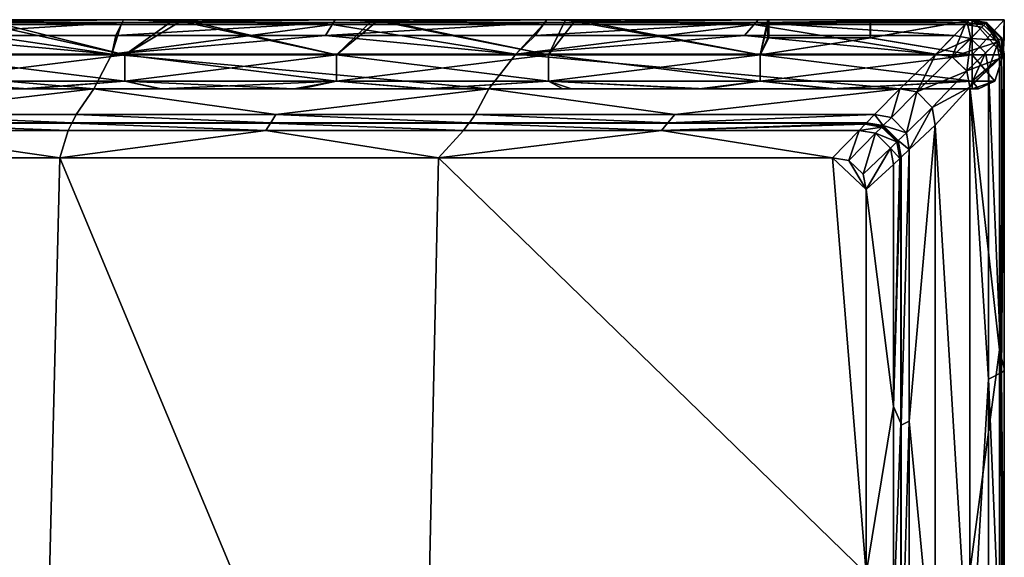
# Model space of a CAD drawing. Extents: x -500 to 1525, y -425 to 0.
# Tile 9 of 9: x 1240 to 1525, y -156 to 0. Entities that reach past the tile are written whole.
import ezdxf

# ---------------------------------------------------------------- set-up
doc = ezdxf.new("R2010")
doc.units = 0
doc.header["$MEASUREMENT"] = 0
doc.layers.add('682000_KERAMIK', color=255, linetype='CONTINUOUS')
doc.layers.add('682300_KERAMIK', color=255, linetype='CONTINUOUS')

msp = doc.modelspace()

# ---------------------------------------------------------------- meshes
at = {"layer": '682000_KERAMIK'}
mesh = msp.add_polyface(dxfattribs=at)
corners = [(1144.161865, -20, 850), (1261.340332, -20, 850), (1146.803101, -10, 850), (1266.578857, -10, 850), (1255, -30, 807.448181), (1197.552979, -29.855814, 842.495972), (1197.5, -30, 807.448181), (1140.035278, -29.855814, 842.495972), (1140, -30, 807.448181), (1255.070557, -29.855814, 842.495972), (1198.41687, -27.502001, 848.071045), (1140.611206, -27.502001, 848.071045), (1256.222412, -27.502001, 848.071045), (1251.492798, -40, 660), (1196.726807, -32.106747, 663.10907), (1139.196777, -40, 660), (1139.484497, -32.106747, 663.10907), (1253.968994, -32.106747, 663.10907), (1197.5, -30, 775.657959), (1140, -30, 775.657959), (1255, -30, 775.657959), (1197.5, -30, 785.484558), (1140, -30, 785.484558), (1255, -30, 785.484558), (1197.5, -30, 796.562073), (1140, -30, 796.562073), (1255, -30, 796.562073), (1261.340332, -20, 850), (1144.161865, -20, 850), (1146.803101, -10, 850), (1266.578857, -10, 850), (1207.062988, -4.590503, 848.889038), (1267.75061, -4.590503, 848.889038), (1146.375366, -4.590503, 848.889038), (1208.463745, -0.77879, 843.632568), (1269.618408, -0.77879, 843.632568), (1147.309204, -0.77879, 843.632568), (1208.75, 0, 795.32666), (1270, 0, 795.32666), (1147.5, 0, 795.32666), (1208.75, 0, 787.570862), (1270, 0, 787.570862), (1147.5, 0, 787.570862), (1086.25, 0, 787.570862), (1147.5, 0, 781.997681), (1208.75, 0, 781.997681), (1270, 0, 781.997681), (1086.25, 0, 781.997681), (1147.5, 0, 775.14917), (1208.75, 0, 775.14917), (1270, 0, 775.14917), (1208.251587, -1.3562, 654.206848), (1269.335449, -1.3562, 654.206848), (1147.167725, -1.3562, 654.206848), (1146.803101, -10, 650), (1266.578857, -10, 650)]
mesh.append_faces([[corners[k] for k in face] for face in [(0, 1, 2), (3, 2, 1), (4, 5, 6), (6, 7, 8), (7, 6, 5), (5, 4, 9), (9, 10, 5), (5, 11, 7), (11, 5, 10), (10, 9, 12), (13, 14, 15), (16, 15, 14), (14, 13, 17), (17, 18, 14), (14, 19, 16), (19, 14, 18), (18, 17, 20), (20, 21, 18), (18, 22, 19), (22, 18, 21), (21, 20, 23), (23, 24, 21), (21, 25, 22), (25, 21, 24), (24, 23, 26), (8, 24, 6), (6, 26, 4), (26, 6, 24), (24, 8, 25), (12, 27, 10), (10, 28, 11), (28, 10, 27), (29, 30, 31), (32, 31, 30), (31, 33, 29), (33, 31, 34), (31, 32, 35), (35, 34, 31), (34, 36, 33), (36, 34, 37), (34, 35, 38), (38, 37, 34), (37, 39, 36), (39, 37, 40), (37, 38, 41), (41, 40, 37), (40, 42, 39), (43, 42, 44), (42, 40, 45), (40, 41, 46), (46, 45, 40), (45, 44, 42), (47, 44, 48), (44, 45, 49), (45, 46, 50), (50, 49, 45), (49, 48, 44), (48, 49, 51), (49, 50, 52), (52, 51, 49), (51, 53, 48), (53, 51, 54), (51, 52, 55), (55, 54, 51)]])
mesh = msp.add_polyface(dxfattribs=at)
corners = [(1261.340332, -20, 850), (1375.775024, -20, 850), (1266.578857, -10, 850), (1494.787231, -20, 850), (1383.549805, -10, 850), (1505.199951, -10, 850), (1371.833618, -27.502001, 848.071045), (1427.623535, -29.855814, 842.495972), (1429.639282, -27.502001, 848.071045), (1487.444824, -27.502001, 848.071045), (1494.787231, -20, 850), (1375.775024, -20, 850), (1314.028076, -27.502001, 848.071045), (1261.340332, -20, 850), (1256.222412, -27.502001, 848.071045), (1266.578857, -10, 850), (1383.549805, -10, 850), (1328.438354, -4.590503, 848.889038), (1505.199951, -10, 850), (1449.813599, -4.590503, 848.889038), (1389.125977, -4.590503, 848.889038), (1267.75061, -4.590503, 848.889038), (1330.772949, -0.77879, 843.632568), (1391.927612, -0.77879, 843.632568), (1453.082153, -0.77879, 843.632568), (1510.501343, -4.590503, 848.889038), (1269.618408, -0.77879, 843.632568), (1331.25, 0, 795.32666), (1392.5, 0, 795.32666), (1453.75, 0, 795.32666), (1270, 0, 795.32666), (1515, 0, 832.916687), (1331.25, 0, 787.570862), (1392.5, 0, 787.570862), (1453.75, 0, 787.570862), (1515, 0, 795.32666), (1270, 0, 787.570862), (1331.25, 0, 781.997681), (1392.5, 0, 781.997681), (1453.75, 0, 781.997681), (1515, 0, 781.997681), (1270, 0, 781.997681), (1331.25, 0, 775.14917), (1392.5, 0, 775.14917), (1453.75, 0, 775.14917), (1270, 0, 775.14917), (1330.419312, -1.3562, 654.206848), (1391.503174, -1.3562, 654.206848), (1452.587036, -1.3562, 654.206848), (1269.335449, -1.3562, 654.206848), (1515, 0, 714.67218), (1266.578857, -10, 650), (1383.549805, -10, 650), (1505.199951, -10, 650)]
mesh.append_faces([[corners[k] for k in face] for face in [(0, 1, 2), (1, 3, 4), (5, 4, 3), (4, 2, 1), (6, 7, 8), (8, 7, 9), (9, 10, 8), (8, 11, 6), (6, 11, 12), (12, 13, 14), (13, 12, 11), (11, 8, 10), (15, 16, 17), (16, 18, 19), (19, 20, 16), (20, 17, 16), (17, 21, 15), (21, 17, 22), (17, 20, 23), (20, 19, 24), (19, 25, 24), (24, 23, 20), (23, 22, 17), (22, 26, 21), (26, 22, 27), (22, 23, 28), (23, 24, 29), (29, 28, 23), (28, 27, 22), (27, 30, 26), (24, 31, 29), (30, 27, 32), (27, 28, 33), (28, 29, 34), (29, 35, 34), (34, 33, 28), (33, 32, 27), (32, 36, 30), (36, 32, 37), (32, 33, 38), (33, 34, 39), (40, 39, 34), (39, 38, 33), (38, 37, 32), (37, 41, 36), (41, 37, 42), (37, 38, 43), (38, 39, 44), (39, 40, 44), (44, 43, 38), (43, 42, 37), (42, 45, 41), (45, 42, 46), (42, 43, 47), (43, 44, 48), (48, 47, 43), (47, 46, 42), (46, 49, 45), (44, 50, 48), (49, 46, 51), (46, 47, 52), (47, 48, 52), (53, 52, 48), (52, 51, 46)]])
mesh = msp.add_polyface(dxfattribs=at)
corners = [(1504.1427, -25.456892, 850), (1505, -30.547945, 850), (1515, -19.529411, 850), (1494.787231, -20, 850), (1499.716553, -20.885416, 850), (1505.199951, -10, 850), (1514.177368, -14.929962, 850), (1509.930054, -10.799919, 850), (1489.969238, -30.6959, 842.495972), (1485, -30, 807.448181), (1489.826538, -30.839422, 807.448181), (1485.141113, -29.855814, 842.495972), (1487.444824, -27.502001, 848.071045), (1492.297119, -28.352911, 848.071045), (1494.304443, -35.033318, 842.495972), (1496.654053, -32.746231, 848.071045), (1497.498047, -37.638878, 848.071045), (1504.1427, -25.456892, 850), (1505, -30.547945, 850), (1482.93811, -32.106747, 663.10907), (1489.566162, -31.101128, 670.669434), (1484.742188, -30.263344, 670.669434), (1489.826538, -30.839422, 684.283569), (1485, -30, 684.283569), (1489.826538, -30.839422, 719.963867), (1485, -30, 719.963867), (1489.826538, -30.839422, 754.986938), (1485, -30, 754.986938), (1489.826538, -30.839422, 775.657959), (1485, -30, 775.657959), (1487.743042, -32.933067, 663.10907), (1489.826538, -30.839422, 785.484558), (1485, -30, 785.484558), (1489.826538, -30.839422, 796.562073), (1485, -30, 796.562073), (1494.787231, -20, 850), (1499.716553, -20.885416, 850), (1494.160645, -35.173416, 796.562073), (1505.199951, -10, 850), (1509.930054, -10.799919, 850), (1515.283569, -5.411791, 848.889038), (1510.501343, -4.590503, 848.889038), (1514.177368, -14.929962, 850), (1519.577759, -9.652163, 848.889038), (1515, -19.529411, 850), (1449.813599, -4.590503, 848.889038), (1514.236816, -0.77879, 843.632568), (1453.082153, -0.77879, 843.632568), (1515, 0, 832.916687), (1515, 0, 795.32666), (1453.75, 0, 795.32666), (1515, 0, 787.570862), (1453.75, 0, 787.570862), (1515, 0, 781.997681), (1515, 0, 775.14917), (1453.75, 0, 775.14917), (1515, 0, 754.234741), (1515, 0, 714.67218), (1515, 0, 674.705872), (1452.587036, -1.3562, 654.206848), (1514.833862, -0.169525, 661.73468), (1513.670898, -1.3562, 654.206848), (1518.484375, -2.188615, 654.206848), (1509.930054, -10.787765, 650), (1505.199951, -10, 650), (1522.806641, -6.48644, 654.206848), (1514.177368, -14.855053, 650), (1519.658813, -1.008071, 661.73468), (1519.826538, -0.839421, 674.705872), (1519.826538, -0.839421, 714.67218), (1519.055908, -1.615135, 843.632568)]
mesh.append_faces([[corners[k] for k in face] for face in [(0, 1, 2), (3, 4, 5), (4, 0, 6), (7, 5, 4), (6, 7, 4), (2, 6, 0), (8, 9, 10), (9, 8, 11), (8, 12, 11), (13, 12, 8), (10, 14, 8), (8, 15, 13), (16, 17, 15), (18, 17, 16), (19, 20, 21), (21, 22, 23), (23, 24, 25), (25, 26, 27), (27, 28, 29), (30, 20, 19), (28, 27, 26), (26, 25, 24), (24, 23, 22), (22, 21, 20), (29, 31, 32), (28, 31, 29), (32, 33, 34), (31, 33, 32), (9, 34, 10), (33, 10, 34), (13, 35, 12), (36, 35, 13), (31, 37, 33), (33, 37, 10), (15, 36, 13), (17, 36, 15), (38, 39, 40), (41, 38, 40), (40, 39, 42), (42, 43, 40), (43, 42, 44), (38, 41, 45), (41, 46, 47), (46, 48, 47), (48, 49, 50), (49, 51, 52), (51, 53, 52), (53, 54, 55), (54, 56, 55), (56, 57, 55), (57, 58, 59), (58, 60, 59), (60, 61, 59), (61, 62, 63), (64, 61, 63), (65, 66, 63), (61, 64, 59), (61, 60, 67), (60, 58, 68), (58, 57, 69), (48, 46, 70), (46, 41, 40), (70, 46, 40)]])
mesh = msp.add_polyface(dxfattribs=at)
corners = [(1515, -19.529411, 850), (1520.409424, -14.374479, 848.889038), (1519.577759, -9.652163, 848.889038), (1509.930054, -10.787765, 650), (1518.484375, -2.188615, 654.206848), (1522.806641, -6.48644, 654.206848), (1514.177368, -14.855053, 650), (1523.643799, -11.272741, 654.206848), (1515, -19.384615, 650), (1525, -10, 775.14917), (1525, -10, 754.234741), (1524.160645, -5.173417, 754.234741), (1525, -10, 714.67218), (1524.160645, -5.173417, 714.67218), (1525, -10, 674.705872), (1524.160645, -5.173417, 674.705872), (1524.830444, -10.159093, 661.73468), (1523.991333, -5.337545, 661.73468), (1524.160645, -5.173417, 775.14917), (1519.658813, -1.008071, 661.73468), (1519.826538, -0.839421, 754.234741), (1519.826538, -0.839421, 714.67218), (1519.826538, -0.839421, 674.705872), (1519.826538, -0.839421, 775.14917), (1515, 0, 714.67218), (1515, 0, 754.234741), (1515, 0, 775.14917), (1513.670898, -1.3562, 654.206848), (1515, 0, 674.705872), (1514.833862, -0.169525, 661.73468), (1525, -10, 781.997681), (1524.160645, -5.173417, 781.997681), (1519.826538, -0.839421, 781.997681), (1515, 0, 781.997681), (1525, -10, 787.570862), (1524.160645, -5.173417, 787.570862), (1519.826538, -0.839421, 787.570862), (1515, 0, 787.570862), (1525, -10, 795.32666), (1524.160645, -5.173417, 795.32666), (1519.826538, -0.839421, 795.32666), (1515, 0, 795.32666), (1524.221191, -10.742142, 843.632568), (1525, -10, 832.916687), (1524.160645, -5.173417, 832.916687), (1523.383057, -5.933248, 843.632568), (1519.826538, -0.839421, 832.916687), (1519.055908, -1.615135, 843.632568), (1515, 0, 832.916687), (1515.283569, -5.411791, 848.889038)]
mesh.append_faces([[corners[k] for k in face] for face in [(0, 1, 2), (3, 4, 5), (6, 5, 7), (7, 8, 6), (9, 10, 11), (10, 12, 13), (12, 14, 15), (14, 16, 17), (16, 7, 5), (5, 17, 16), (17, 15, 14), (15, 13, 12), (13, 11, 10), (11, 18, 9), (5, 4, 19), (18, 11, 20), (11, 13, 21), (13, 15, 22), (15, 17, 19), (17, 5, 19), (19, 22, 15), (22, 21, 13), (21, 20, 11), (20, 23, 18), (24, 25, 20), (25, 26, 23), (4, 27, 19), (23, 20, 25), (20, 21, 24), (21, 22, 28), (22, 19, 29), (30, 9, 18), (18, 31, 30), (18, 23, 32), (31, 18, 32), (26, 33, 32), (23, 26, 32), (34, 30, 31), (31, 35, 34), (31, 32, 36), (35, 31, 36), (33, 37, 36), (32, 33, 36), (38, 34, 35), (35, 39, 38), (35, 36, 40), (39, 35, 40), (37, 41, 40), (40, 36, 37), (42, 43, 44), (43, 38, 39), (39, 44, 43), (44, 45, 42), (39, 40, 46), (45, 44, 46), (44, 39, 46), (46, 47, 45), (41, 48, 46), (40, 41, 46), (47, 46, 48), (1, 42, 45), (45, 2, 1), (45, 47, 49), (2, 45, 49)]])
mesh = msp.add_polyface(dxfattribs=at)
corners = [(1505, -30.547945, 850), (1505, -195.2715, 850), (1515, -195.579529, 850), (1515, -19.529411, 850), (1485, -160.478638, 660), (1485, -49.259258, 660), (1475.212769, -40, 660), (1495, -272.771454, 807.448181), (1495.144165, -195.196869, 842.495972), (1495, -195.197388, 807.448181), (1495.144165, -117.530296, 842.495972), (1495, -117.603622, 807.448181), (1495, -40, 807.448181), (1495.144165, -272.863464, 842.495972), (1497.498047, -194.973877, 848.071045), (1497.498047, -116.306381, 848.071045), (1497.498047, -37.638878, 848.071045), (1485, -275.855408, 660), (1492.893311, -228.503937, 663.10907), (1485, -160.478638, 660), (1492.893311, -112.103493, 663.10907), (1485, -49.259258, 660), (1492.893311, -41.950691, 663.10907), (1492.893311, -172.783112, 663.10907), (1495, -190.783524, 775.657959), (1495, -116.906654, 775.657959), (1495, -40, 719.963867), (1495, -259.181763, 775.657959), (1495, -192.493317, 785.484558), (1495, -117.260918, 785.484558), (1495, -40, 775.657959), (1495, -40, 785.484558), (1495, -117.513649, 796.562073), (1495, -40, 796.562073), (1495, -263.687469, 785.484558), (1495, -194.477615, 796.562073), (1495, -270.342224, 796.562073), (1497.498047, -273.641388, 848.071045), (1505, -195.2715, 850), (1505, -30.547945, 850), (1515, -19.529411, 850), (1515, -195.579529, 850), (1520.409424, -104.197769, 848.889038), (1520.409424, -194.021057, 848.889038), (1520.409424, -14.374479, 848.889038), (1524.221191, -102.212212, 843.632568), (1524.221191, -193.682281, 843.632568), (1525, -193.568039, 795.32666), (1525, -101.800903, 795.32666), (1525, -10, 832.916687), (1525, -192.626755, 787.570862), (1525, -101.683243, 787.570862), (1525, -10, 787.570862), (1525, -101.430756, 781.997681), (1525, -275.552094, 781.997681), (1525, -190.668732, 781.997681), (1525, -10, 781.997681), (1525, -101.097626, 775.14917), (1525, -189.125534, 775.14917), (1525, -271.605865, 775.14917), (1523.643799, -95.684624, 654.206848), (1523.643799, -238.014969, 654.206848), (1523.643799, -169.790115, 654.206848), (1525, -10, 714.67218), (1515, -160.046356, 650), (1515, -19.384615, 650)]
mesh.append_faces([[corners[k] for k in face] for face in [(0, 1, 2), (2, 3, 0), (4, 5, 6), (7, 8, 9), (9, 10, 11), (11, 10, 12), (10, 9, 8), (13, 14, 8), (8, 15, 10), (16, 10, 15), (15, 8, 14), (17, 18, 19), (19, 20, 21), (21, 20, 22), (20, 19, 23), (23, 19, 18), (18, 24, 23), (23, 25, 20), (25, 23, 24), (20, 25, 26), (27, 28, 24), (24, 29, 25), (25, 29, 30), (29, 24, 28), (31, 32, 33), (34, 35, 28), (28, 32, 29), (29, 32, 31), (32, 28, 35), (12, 32, 11), (11, 35, 9), (33, 32, 12), (36, 9, 35), (35, 11, 32), (37, 38, 14), (14, 38, 15), (39, 15, 38), (40, 41, 42), (43, 42, 41), (44, 42, 45), (42, 43, 46), (46, 45, 42), (45, 46, 47), (47, 48, 45), (48, 49, 45), (48, 47, 50), (50, 51, 48), (51, 52, 48), (51, 50, 53), (54, 55, 50), (55, 53, 50), (53, 56, 51), (56, 53, 57), (53, 55, 58), (59, 58, 55), (58, 57, 53), (57, 58, 60), (61, 62, 58), (62, 60, 58), (60, 63, 57), (60, 62, 64), (62, 61, 64), (64, 65, 60)]])
mesh = msp.add_polyface(dxfattribs=at)
corners = [(1485, -49.259258, 660), (1484.178467, -44.790199, 660), (1479.936646, -40.777241, 660), (1494.304443, -35.033318, 842.495972), (1489.826538, -30.839422, 807.448181), (1494.160645, -35.173416, 807.448181), (1496.654053, -32.746231, 848.071045), (1489.969238, -30.6959, 842.495972), (1495.144165, -39.863716, 842.495972), (1495, -40, 807.448181), (1497.498047, -37.638878, 848.071045), (1495.144165, -117.530296, 842.495972), (1495, -40, 775.657959), (1494.160645, -35.173416, 754.986938), (1495, -40, 754.986938), (1494.160645, -35.173416, 719.963867), (1495, -40, 719.963867), (1494.160645, -35.173416, 684.283569), (1495, -40, 684.283569), (1493.897705, -35.42667, 670.669434), (1494.736694, -40.243835, 670.669434), (1492.057617, -37.199429, 663.10907), (1492.893311, -41.950691, 663.10907), (1494.160645, -35.173416, 775.657959), (1494.160645, -35.173416, 785.484558), (1495, -40, 785.484558), (1494.160645, -35.173416, 796.562073), (1495, -40, 796.562073), (1492.893311, -112.103493, 663.10907), (1495, -116.906654, 775.657959), (1495, -117.260918, 785.484558), (1497.498047, -116.306381, 848.071045), (1505, -30.547945, 850), (1487.743042, -32.933067, 663.10907), (1482.93811, -32.106747, 663.10907), (1479.936646, -40.777241, 660), (1484.178467, -44.790199, 660), (1489.826538, -30.839422, 754.986938), (1489.826538, -30.839422, 719.963867), (1489.566162, -31.101128, 670.669434), (1489.826538, -30.839422, 684.283569), (1489.826538, -30.839422, 775.657959), (1489.826538, -30.839422, 785.484558), (1485, -49.259258, 660), (1520.409424, -14.374479, 848.889038), (1515, -19.529411, 850), (1520.409424, -104.197769, 848.889038), (1524.221191, -10.742142, 843.632568), (1524.221191, -102.212212, 843.632568), (1525, -10, 795.32666), (1525, -10, 832.916687), (1525, -101.800903, 795.32666), (1525, -10, 787.570862), (1525, -10, 781.997681), (1525, -101.683243, 787.570862), (1525, -10, 775.14917), (1525, -101.097626, 775.14917), (1523.643799, -11.272741, 654.206848), (1524.830444, -10.159093, 661.73468), (1523.643799, -95.684624, 654.206848), (1525, -10, 674.705872), (1525, -10, 714.67218), (1525, -10, 754.234741), (1515, -19.384615, 650)]
mesh.append_faces([[corners[k] for k in face] for face in [(0, 1, 2), (3, 4, 5), (3, 6, 7), (5, 8, 3), (8, 5, 9), (3, 10, 6), (8, 10, 3), (9, 11, 8), (8, 11, 10), (12, 13, 14), (14, 15, 16), (16, 17, 18), (18, 19, 20), (20, 21, 22), (21, 20, 19), (19, 18, 17), (17, 16, 15), (15, 14, 13), (13, 12, 23), (12, 24, 23), (25, 24, 12), (25, 26, 24), (27, 26, 25), (5, 26, 9), (27, 9, 26), (22, 28, 20), (20, 28, 18), (18, 28, 16), (16, 29, 14), (14, 29, 12), (12, 30, 25), (31, 32, 10), (33, 34, 35), (36, 33, 35), (21, 33, 36), (23, 37, 13), (13, 37, 15), (15, 38, 17), (17, 39, 19), (19, 33, 21), (33, 19, 39), (39, 17, 40), (40, 17, 38), (38, 15, 37), (37, 23, 41), (24, 41, 23), (41, 24, 42), (26, 42, 24), (4, 26, 5), (43, 21, 36), (21, 43, 22), (44, 45, 46), (47, 44, 48), (49, 50, 51), (50, 47, 48), (52, 49, 51), (53, 52, 54), (55, 53, 56), (57, 58, 59), (58, 60, 59), (60, 61, 59), (61, 62, 56), (62, 55, 56), (63, 57, 59)]])
mesh = msp.add_polyface(dxfattribs=at)
corners = [(1245.392578, -290, 660), (1355.724121, -290, 660), (1251.492798, -40, 660), (1485, -275.855408, 660), (1485, -160.478638, 660), (1467.557495, -290, 660), (1479.936646, -40.777241, 660), (1475.212769, -40, 660), (1485, -49.259258, 660), (1361.159424, -40, 660), (1485.141113, -29.855814, 842.495972), (1427.5, -30, 807.448181), (1485, -30, 807.448181), (1370.105835, -29.855814, 842.495972), (1370, -30, 807.448181), (1312.588135, -29.855814, 842.495972), (1312.5, -30, 807.448181), (1255.070557, -29.855814, 842.495972), (1255, -30, 807.448181), (1427.623535, -29.855814, 842.495972), (1487.444824, -27.502001, 848.071045), (1371.833618, -27.502001, 848.071045), (1314.028076, -27.502001, 848.071045), (1256.222412, -27.502001, 848.071045), (1475.212769, -40, 660), (1425.695801, -32.106747, 663.10907), (1361.159424, -40, 660), (1311.211304, -32.106747, 663.10907), (1251.492798, -40, 660), (1482.93811, -32.106747, 663.10907), (1253.968994, -32.106747, 663.10907), (1368.453613, -32.106747, 663.10907), (1484.742188, -30.263344, 670.669434), (1370, -30, 775.657959), (1312.5, -30, 775.657959), (1255, -30, 775.657959), (1485, -30, 775.657959), (1427.5, -30, 775.657959), (1485, -30, 754.986938), (1485, -30, 719.963867), (1485, -30, 684.283569), (1427.5, -30, 785.484558), (1370, -30, 785.484558), (1312.5, -30, 785.484558), (1255, -30, 785.484558), (1485, -30, 785.484558), (1427.5, -30, 796.562073), (1370, -30, 796.562073), (1312.5, -30, 796.562073), (1255, -30, 796.562073), (1485, -30, 796.562073), (1479.936646, -40.777241, 660)]
mesh.append_faces([[corners[k] for k in face] for face in [(0, 1, 2), (3, 4, 5), (6, 7, 8), (7, 9, 4), (9, 2, 1), (1, 4, 9), (10, 11, 12), (11, 13, 14), (14, 15, 16), (16, 17, 18), (17, 16, 15), (15, 14, 13), (13, 11, 19), (19, 11, 10), (20, 19, 10), (19, 21, 13), (13, 22, 15), (15, 23, 17), (23, 15, 22), (22, 13, 21), (24, 25, 26), (26, 27, 28), (29, 25, 24), (30, 28, 27), (27, 26, 31), (31, 26, 25), (29, 32, 25), (25, 33, 31), (31, 34, 27), (27, 35, 30), (36, 37, 38), (38, 37, 39), (39, 25, 40), (40, 25, 32), (35, 27, 34), (34, 31, 33), (33, 25, 37), (37, 25, 39), (36, 41, 37), (37, 42, 33), (33, 43, 34), (34, 44, 35), (45, 41, 36), (44, 34, 43), (43, 33, 42), (42, 37, 41), (45, 46, 41), (41, 47, 42), (42, 48, 43), (43, 49, 44), (50, 46, 45), (49, 43, 48), (48, 42, 47), (47, 41, 46), (18, 48, 16), (16, 47, 14), (14, 46, 11), (11, 50, 12), (50, 11, 46), (46, 14, 47), (47, 16, 48), (48, 18, 49), (51, 29, 24)]])
mesh = msp.add_polyface(dxfattribs=at)
corners = [(1025, -290, 660), (1137.416992, -290, 660), (1039.14209, -134.142136, 660), (1245.392578, -290, 660), (1139.196777, -40, 660), (1251.492798, -40, 660), (1025, -40, 660), (1039.14209, -105.857864, 660), (1045, -120, 660), (1138.350586, -393.347321, 807.448181), (1195.038818, -391.659943, 842.495972), (1194.986694, -391.413391, 807.448181), (1251.646729, -388.951721, 842.495972), (1251.577148, -388.707336, 807.448181), (1252.781494, -391.225739, 848.071045), (1195.890137, -393.968842, 848.071045), (1025, -290, 660), (1081.429565, -299.567322, 663.10907), (1137.416992, -290, 660), (1194.224731, -299.487122, 663.10907), (1245.392578, -290, 660), (1306.838257, -299.326935, 663.10907), (1250.561646, -299.417023, 663.10907), (1137.842529, -299.537231, 663.10907), (1025, -299.577332, 663.10907), (1081.683594, -362.693481, 775.657959), (1138.350586, -361.578949, 775.657959), (1194.986694, -359.722046, 775.657959), (1251.577148, -357.123688, 775.657959), (1308.107178, -353.785339, 775.657959), (1025, -363.065063, 775.657959), (1081.683594, -372.988495, 785.484558), (1138.350586, -371.829254, 785.484558), (1194.986694, -369.897827, 785.484558), (1251.577148, -367.195251, 785.484558), (1308.107178, -363.722961, 785.484558), (1025, -373.374969, 785.484558), (1081.683594, -388.749847, 796.562073), (1138.350586, -387.589081, 796.562073), (1194.986694, -385.655182, 796.562073), (1251.577148, -382.949127, 796.562073), (1081.683594, -394.508057, 807.448181), (1025, -389.13681, 796.562073), (1266.094727, -325.682709, 654.206848), (1205.886475, -325.781677, 654.206848), (1260.458618, -315, 650), (1145.622437, -325.852417, 654.206848), (1145.110596, -315, 650), (1085.320801, -325.894867, 654.206848), (1025, -325.909027, 654.206848), (1025, -315, 650), (1206.378418, -388.996246, 775.14917), (1266.750488, -386.055603, 775.14917), (1266.750488, -394.657928, 781.997681), (1145.950439, -391.097961, 775.14917), (1085.484863, -392.359528, 775.14917), (1025, -392.780121, 775.14917)]
mesh.append_faces([[corners[k] for k in face] for face in [(0, 1, 2), (1, 3, 4), (5, 4, 3), (4, 6, 7), (8, 2, 1), (7, 8, 4), (1, 4, 8), (9, 10, 11), (11, 12, 13), (12, 11, 10), (10, 14, 12), (14, 10, 15), (16, 17, 18), (18, 19, 20), (21, 20, 22), (22, 20, 19), (19, 18, 23), (23, 18, 17), (24, 25, 17), (17, 26, 23), (23, 27, 19), (19, 28, 22), (29, 22, 28), (28, 19, 27), (27, 23, 26), (26, 17, 25), (30, 31, 25), (25, 32, 26), (26, 33, 27), (27, 34, 28), (35, 28, 34), (34, 27, 33), (33, 26, 32), (32, 25, 31), (36, 37, 31), (31, 38, 32), (32, 39, 33), (33, 40, 34), (40, 33, 39), (39, 32, 38), (38, 31, 37), (13, 39, 11), (11, 38, 9), (9, 37, 41), (42, 41, 37), (37, 9, 38), (38, 11, 39), (39, 13, 40), (43, 44, 45), (44, 46, 47), (46, 48, 47), (48, 49, 50), (50, 47, 48), (47, 45, 44), (51, 52, 53), (52, 51, 44), (51, 54, 46), (54, 55, 48), (55, 56, 49), (49, 48, 55), (48, 46, 54), (46, 44, 51), (44, 43, 52)]])
at = {"layer": '682300_KERAMIK'}
mesh = msp.add_polyface(dxfattribs=at)
corners = [(1397.169678, -20, 857.5), (1357.468018, -20, 1072.5), (1358.052734, -20, 857.5), (1321.257813, -20, 1072.5), (1319.254395, -20, 857.5), (1280.973999, -20, 1072.5), (1280.629639, -20, 857.5), (1242.503296, -20, 1072.5), (1240.960205, -20, 857.5), (1202.201172, -20, 1072.5), (1200.092407, -20, 857.5), (1209.005859, -10.199527, 850.335205), (1224.554688, 0, 850), (1270.341187, -10.199527, 850.335205), (1284.537354, 0, 850), (1331.676514, -10.199527, 850.335205), (1343.924805, 0, 850), (1393.011719, -10.199527, 850.335205), (1397.926025, 0, 850), (1393.011719, -17.780937, 852.730652), (1331.676514, -17.780937, 852.730652), (1270.341187, -17.780937, 852.730652), (1209.005859, -17.780937, 852.730652), (1358.052734, -20, 857.5), (1319.254395, -20, 857.5), (1240.960205, -20, 857.5), (1200.092407, -20, 857.5), (1280.629639, -20, 857.5), (1393.011719, -10.199527, 1079.664795), (1342.169189, 0, 1080), (1331.676514, -10.199527, 1079.664795), (1287.220215, 0, 1080), (1270.341187, -10.199527, 1079.664795), (1229.728271, 0, 1080), (1209.005859, -10.199527, 1079.664795), (1170.830811, 0, 1080), (1400.893921, 0, 1080), (1209.005859, -17.780937, 1077.269409), (1270.341187, -17.780937, 1077.269409), (1331.676514, -17.780937, 1077.269409), (1393.011719, -17.780937, 1077.269409), (1242.503296, -20, 1072.5), (1280.973999, -20, 1072.5), (1357.468018, -20, 1072.5), (1321.257813, -20, 1072.5), (1202.201172, -20, 1072.5)]
mesh.append_faces([[corners[k] for k in face] for face in [(0, 1, 2), (2, 3, 4), (4, 5, 6), (6, 7, 8), (8, 9, 10), (9, 8, 7), (7, 6, 5), (5, 4, 3), (3, 2, 1), (11, 12, 13), (13, 14, 15), (15, 16, 17), (18, 17, 16), (16, 15, 14), (14, 13, 12), (17, 19, 15), (15, 20, 13), (13, 21, 11), (22, 11, 21), (21, 13, 20), (20, 15, 19), (19, 23, 20), (20, 24, 21), (21, 25, 22), (26, 22, 25), (25, 21, 27), (27, 21, 24), (24, 20, 23), (28, 29, 30), (30, 31, 32), (32, 33, 34), (35, 34, 33), (33, 32, 31), (31, 30, 29), (29, 28, 36), (34, 37, 32), (32, 38, 30), (30, 39, 28), (40, 28, 39), (39, 30, 38), (38, 32, 37), (37, 41, 38), (38, 42, 39), (39, 43, 40), (43, 39, 44), (44, 39, 42), (42, 38, 41), (41, 37, 45)]])
mesh = msp.add_polyface(dxfattribs=at)
corners = [(1515.682373, -20, 857.5), (1517.5, -20, 893.393616), (1474.889404, -20, 857.5), (1517.5, -20, 929.42511), (1436.60498, -20, 857.5), (1517.5, -20, 964.349121), (1397.169678, -20, 857.5), (1517.5, -20, 1034.909302), (1476.143677, -20, 1072.5), (1517.5, -20, 1001.247131), (1438.399902, -20, 1072.5), (1357.468018, -20, 1072.5), (1399.684937, -20, 1072.5), (1515.682373, -20, 1072.5), (1486.122314, -5.267367, 850.041931), (1456.562134, -5.267367, 850.041931), (1456.562134, 0, 850), (1486.122314, 0, 850), (1393.011719, -10.199527, 850.335205), (1397.926025, 0, 850), (1454.347046, -10.199527, 850.335205), (1515.682373, -10.199527, 850.335205), (1515.682373, 0, 850), (1515.682373, -17.780937, 852.730652), (1454.347046, -17.780937, 852.730652), (1393.011719, -17.780937, 852.730652), (1474.889404, -20, 857.5), (1436.60498, -20, 857.5), (1358.052734, -20, 857.5), (1397.169678, -20, 857.5), (1515.682373, -20, 857.5), (1456.800537, -5.267367, 1079.95813), (1486.241455, -5.267367, 1079.95813), (1486.241455, 0, 1080), (1456.800537, 0, 1080), (1515.682373, 0, 1080), (1515.682373, -10.199527, 1079.664795), (1454.347046, -10.199527, 1079.664795), (1400.893921, 0, 1080), (1393.011719, -10.199527, 1079.664795), (1454.347046, -17.780937, 1077.269409), (1515.682373, -17.780937, 1077.269409), (1393.011719, -17.780937, 1077.269409), (1476.143677, -20, 1072.5), (1515.682373, -20, 1072.5), (1438.399902, -20, 1072.5), (1399.684937, -20, 1072.5), (1357.468018, -20, 1072.5)]
mesh.append_faces([[corners[k] for k in face] for face in [(0, 1, 2), (2, 3, 4), (4, 5, 6), (7, 8, 9), (9, 10, 5), (5, 4, 3), (3, 2, 1), (11, 6, 12), (12, 5, 10), (10, 9, 8), (8, 7, 13), (5, 12, 6), (14, 15, 16, 17), (18, 19, 20), (20, 14, 21), (21, 14, 22), (22, 14, 17), (16, 20, 19), (15, 20, 16), (14, 20, 15), (21, 23, 20), (20, 24, 18), (25, 18, 24), (24, 20, 23), (23, 26, 24), (24, 27, 25), (28, 25, 29), (29, 25, 27), (27, 24, 26), (26, 23, 30), (31, 32, 33, 34), (35, 32, 36), (36, 32, 37), (37, 38, 39), (38, 37, 34), (33, 32, 35), (34, 37, 31), (31, 37, 32), (36, 40, 41), (39, 42, 37), (37, 40, 36), (40, 37, 42), (41, 43, 44), (42, 45, 40), (40, 43, 41), (43, 40, 45), (45, 42, 46), (46, 42, 47)]])
mesh = msp.add_polyface(dxfattribs=at)
corners = [(1517.5, -20, 859.317627), (1517.5, -20, 893.393616), (1515.682373, -20, 857.5), (1517.5, -20, 1070.682373), (1515.682373, -20, 1072.5), (1517.5, -20, 1034.909302), (1515.682373, 0, 850), (1524.664795, -10.199527, 859.317627), (1515.682373, -10.199527, 850.335205), (1525, 0, 859.317627), (1522.269287, -17.780937, 859.317627), (1515.682373, -17.780937, 852.730652), (1517.5, -20, 859.317627), (1515.682373, -20, 857.5), (1524.95813, -5.267367, 912.863159), (1524.95813, -5.267367, 886.090393), (1525, 0, 886.090393), (1525, 0, 912.863159), (1524.95813, -5.267367, 1043.875977), (1524.95813, -5.267367, 1017.069519), (1525, 0, 1017.069519), (1525, 0, 1043.875977), (1524.664795, -10.199527, 912.158813), (1524.664795, -10.199527, 965), (1524.664795, -10.199527, 1017.841187), (1524.664795, -10.199527, 1070.682373), (1525, 0, 1070.682373), (1525, 0, 964.349121), (1522.269287, -17.780937, 912.158813), (1522.269287, -17.780937, 1070.682373), (1522.269287, -17.780937, 1017.841187), (1522.269287, -17.780937, 965), (1517.5, -20, 893.393616), (1517.5, -20, 1034.909302), (1517.5, -20, 1001.247131), (1517.5, -20, 929.42511), (1517.5, -20, 964.349121), (1517.5, -20, 1070.682373), (1515.682373, -10.199527, 1079.664795), (1515.682373, 0, 1080), (1515.682373, -17.780937, 1077.269409), (1515.682373, -20, 1072.5)]
mesh.append_faces([[corners[k] for k in face] for face in [(0, 1, 2), (3, 4, 5), (6, 7, 8), (7, 6, 9), (8, 10, 11), (7, 10, 8), (11, 12, 13), (10, 12, 11), (14, 15, 16, 17), (18, 19, 20, 21), (9, 15, 7), (7, 15, 22), (22, 14, 23), (23, 19, 24), (24, 18, 25), (25, 18, 26), (26, 18, 21), (20, 23, 27), (27, 14, 17), (16, 15, 9), (14, 22, 15), (19, 23, 20), (18, 24, 19), (14, 27, 23), (7, 28, 10), (25, 29, 24), (24, 30, 23), (23, 31, 22), (22, 28, 7), (28, 22, 31), (31, 23, 30), (30, 24, 29), (10, 32, 12), (29, 33, 30), (30, 34, 31), (31, 35, 28), (28, 32, 10), (32, 28, 35), (35, 31, 36), (36, 31, 34), (34, 30, 33), (33, 29, 37), (26, 38, 25), (38, 26, 39), (25, 40, 29), (38, 40, 25), (29, 41, 37), (40, 41, 29)]])

doc.saveas('drawing.dxf')
